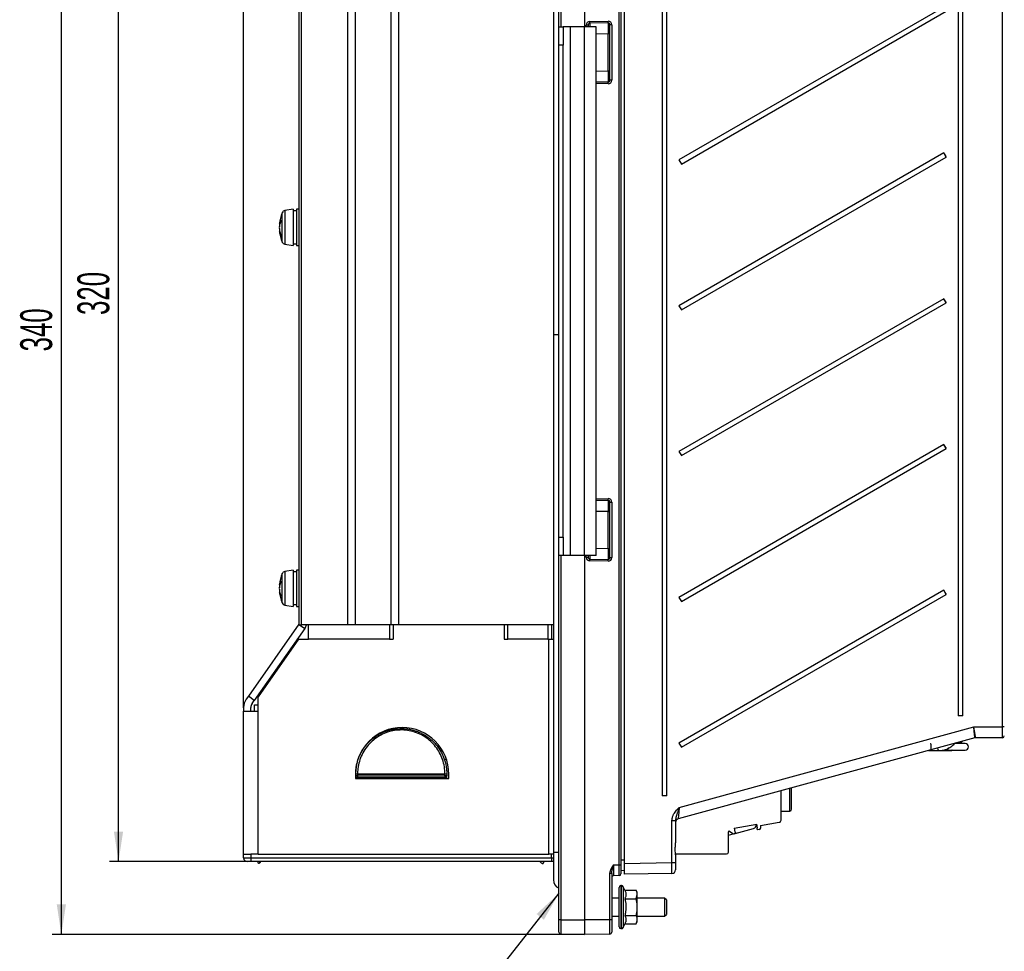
# Model space of a CAD drawing. Header units: millimetres. Extents: x 5 to 418, y 2 to 292.
# Tile 40 of 48: x 150 to 258, y 114 to 216. Entities that reach past the tile are written whole.
import ezdxf

# ---------------------------------------------------------------- set-up
doc = ezdxf.new("R2010")
doc.units = ezdxf.units.MM
doc.layers.add('SLD-0', color=7, linetype='Continuous')
doc.styles.add('SLDTEXTSTYLE0', font='TXT', dxfattribs={"width": 0.605})
doc.dimstyles.new('SLDDIMSTYLE1', dxfattribs={"dimtxt": 3.5, "dimasz": 3.302, "dimexe": 0, "dimexo": 0.0625, "dimgap": 0.875, "dimtad": 1, "dimlfac": 2.5, "dimrnd": 1e-09, "dimzin": 12, "dimdsep": 46, "dimtxsty": 'SLDTEXTSTYLE0', "dimsah": 1, "dimcen": 0.09, "dimadec": 0, "dimazin": 3, "dimtfac": 1, "dimtofl": 0, "dimtmove": 0, "dimatfit": 3, "dimfxl": 1, "dimfrac": 2, "dimtolj": 1, "dimtzin": 12, "dimarcsym": 0})

# ---------------------------------------------------------------- blocks, each defined once
blk = doc.blocks.new('_D_2')
at = {"layer": 'SLD-0'}
for p, q in [((212.38, 251.82), (160.26, 251.82)), ((161.26, 123.82), (161.26, 251.82)), ((175.78, 123.82), (160.26, 123.82))]:
    blk.add_line(p, q, dxfattribs=at)
for points in [[(161.26, 251.82), (160.75, 248.52), (161.76, 248.52)], [(161.26, 123.82), (161.76, 127.12), (160.75, 127.12)]]:
    blk.add_solid(points, dxfattribs=at)
at = {"layer": 'SLD-0', "insert": (156.74, 183.81), "char_height": 3.5, "attachment_point": 1, "rotation": 90, "style": 'SLDTEXTSTYLE0'}
blk.add_mtext('320', dxfattribs=at)
blk = doc.blocks.new('_D_5')
at = {"layer": 'SLD-0'}
for p, q in [((174.98, 140.71), (174.98, 274.46)), ((209.58, 250.22), (209.58, 274.46)), ((174.98, 273.46), (209.58, 273.46))]:
    blk.add_line(p, q, dxfattribs=at)
for points in [[(174.98, 273.46), (178.29, 272.95), (178.29, 273.97)], [(209.58, 273.46), (206.28, 273.97), (206.28, 272.95)]]:
    blk.add_solid(points, dxfattribs=at)
at = {"layer": 'SLD-0', "insert": (187.61, 277.97), "char_height": 3.5, "attachment_point": 1, "style": 'SLDTEXTSTYLE0'}
blk.add_mtext('86,5', dxfattribs=at)
blk = doc.blocks.new('_D_6')
at = {"layer": 'SLD-0'}
for p, q in [((212.38, 251.82), (153.98, 251.82)), ((154.98, 251.82), (154.98, 115.82)), ((212.38, 115.82), (153.98, 115.82))]:
    blk.add_line(p, q, dxfattribs=at)
for points in [[(154.98, 251.82), (154.48, 248.52), (155.49, 248.52)], [(154.98, 115.82), (155.49, 119.12), (154.48, 119.12)]]:
    blk.add_solid(points, dxfattribs=at)
at = {"layer": 'SLD-0', "insert": (150.47, 179.81), "char_height": 3.5, "attachment_point": 1, "rotation": 90, "style": 'SLDTEXTSTYLE0'}
blk.add_mtext('340', dxfattribs=at)

msp = doc.modelspace()

# ---------------------------------------------------------------- linework, layer by layer
at = {"color": 7, "linetype": 'Continuous', "lineweight": 25}
for p, q in [((209.5849, 215.4215), (209.5849, 250.2215)), ((209.7814, 250.2215), (209.7814, 215.4215)), ((212.3849, 250.2215), (212.3849, 215.4215)), ((216.1883, 123.4807), (216.1883, 250.2215)), ((216.3849, 250.2215), (216.3849, 123.4807)), ((216.7849, 123.6283), (216.7849, 250.0148)), ((220.915, 243.0215), (220.915, 131.0215)), ((221.444, 131.0215), (221.444, 243.0215)), ((253.395, 242.2215), (253.395, 139.8215)), ((253.924, 139.8215), (253.924, 242.2215)), ((258.2684, 138.6215), (258.2684, 243.0458)), ((181.0449, 237.8215), (181.0449, 149.8215)), ((181.3449, 149.8215), (181.3449, 237.8215)), ((186.3849, 237.8215), (186.3849, 149.8215)), ((187.2417, 237.8215), (187.2417, 149.8215)), ((191.128, 237.8215), (191.128, 149.8215)), ((191.9849, 237.8215), (191.9849, 149.8215)), ((208.9849, 238.4215), (208.9849, 181.6215)), ((251.8152, 217.597), (222.7638, 200.8215)), ((223.0238, 200.3711), (252.0752, 217.1466)), ((209.5849, 215.4215), (210.0649, 215.4215)), ((209.5849, 213.4215), (209.5849, 215.4215)), ((210.0649, 215.4215), (210.0649, 213.4215)), ((210.8649, 215.4215), (210.0649, 215.4215)), ((210.8649, 157.4215), (210.8649, 215.4215)), ((212.3849, 215.4215), (210.8649, 215.4215)), ((212.3849, 157.4215), (212.3849, 215.4215)), ((213.6649, 215.4215), (212.3849, 215.4215)), ((212.7849, 215.6249), (212.5883, 215.6249)), ((212.5883, 215.4215), (212.5883, 215.6249)), ((212.7849, 215.6249), (212.7849, 215.4215)), ((212.9814, 216.0249), (214.9814, 216.0598)), ((214.9814, 215.8598), (212.9814, 215.8249)), ((213.6649, 157.4215), (213.6649, 215.4215)), ((215.3883, 215.6599), (215.1849, 215.6599)), ((215.1849, 209.5831), (215.1849, 215.6599)), ((215.3883, 215.6599), (215.3883, 209.5831)), ((214.9814, 214.66), (213.6649, 214.637)), ((215.1849, 214.66), (214.9814, 214.66)), ((214.9814, 210.583), (214.9814, 214.66)), ((210.0649, 213.4215), (209.5849, 213.4215)), ((209.5849, 159.4215), (209.5849, 213.4215)), ((210.0649, 159.4215), (210.0649, 213.4215)), ((213.6649, 210.6059), (214.9814, 210.583)), ((215.1849, 210.583), (214.9814, 210.583)), ((213.6649, 209.4061), (214.9814, 209.3831)), ((214.9814, 209.1832), (213.6649, 209.2062)), ((215.3883, 209.5831), (215.1849, 209.5831)), ((251.8152, 201.597), (222.7638, 184.8215)), ((223.0238, 184.3711), (252.0752, 201.1466)), ((252.0752, 201.1466), (251.8152, 201.597)), ((222.7638, 200.8215), (223.0238, 200.3711)), ((179.2237, 192.178), (179.2237, 195.0327)), ((180.4049, 195.4215), (179.5204, 195.2655)), ((179.5204, 195.2655), (179.5204, 191.5774)), ((180.4049, 195.4215), (180.4049, 191.878)), ((180.7849, 195.2215), (180.4049, 195.2215)), ((181.0449, 195.4215), (180.7849, 195.4215)), ((180.7849, 195.4215), (180.7849, 191.878)), ((178.9655, 193.7973), (178.9044, 193.8142)), ((178.9073, 193.4593), (178.9044, 193.4594)), ((178.9766, 193.834), (178.9156, 193.8493)), ((178.9333, 193.6726), (178.9156, 193.6706)), ((178.9387, 193.0383), (178.9044, 193.0287)), ((178.9548, 192.9627), (178.9156, 192.9539)), ((179.2237, 191.8102), (179.2237, 192.178)), ((179.5204, 191.5774), (180.4049, 191.4215)), ((180.4049, 191.878), (180.4049, 191.4215)), ((180.4049, 191.6215), (180.7849, 191.6215)), ((180.7849, 191.878), (180.7849, 191.4215)), ((180.7849, 191.4215), (181.0449, 191.4215)), ((251.8152, 185.597), (222.7638, 168.8215)), ((222.7638, 184.8215), (223.0238, 184.3711)), ((223.0238, 168.3711), (252.0752, 185.1466)), ((252.0752, 185.1466), (251.8152, 185.597)), ((208.9849, 181.6215), (208.9849, 124.8215)), ((209.5849, 181.6215), (208.9849, 181.6215)), ((251.8152, 169.597), (222.7638, 152.8215)), ((222.7638, 168.8215), (223.0238, 168.3711)), ((223.0238, 152.3711), (252.0752, 169.1466)), ((252.0752, 169.1466), (251.8152, 169.597)), ((213.6649, 163.6368), (214.9814, 163.6598)), ((214.9814, 163.4598), (213.6649, 163.4368)), ((215.1849, 163.2599), (215.3883, 163.2599)), ((215.1849, 157.1831), (215.1849, 163.2599)), ((215.3883, 163.2599), (215.3883, 157.1831)), ((214.9814, 162.26), (213.6649, 162.237)), ((214.9814, 162.26), (215.1849, 162.26)), ((214.9814, 158.183), (214.9814, 162.26)), ((209.5849, 159.4215), (210.0649, 159.4215)), ((209.5849, 157.4215), (209.5849, 159.4215)), ((210.0649, 159.4215), (210.0649, 157.4215)), ((213.6649, 158.2059), (214.9814, 158.183)), ((214.9814, 158.183), (215.1849, 158.183)), ((209.5849, 117.4215), (209.5849, 157.4215)), ((210.0649, 157.4215), (209.5849, 157.4215)), ((209.7814, 157.4215), (209.7814, 117.4215)), ((210.8649, 157.4215), (210.0649, 157.4215)), ((212.3849, 157.4215), (210.8649, 157.4215)), ((212.3849, 157.4215), (212.3849, 117.4215)), ((213.6649, 157.4215), (212.3849, 157.4215)), ((212.5883, 157.218), (212.5883, 157.4215)), ((212.5883, 157.218), (212.7849, 157.218)), ((212.7849, 157.4215), (212.7849, 157.218)), ((212.9814, 157.0181), (214.9814, 156.9831)), ((214.9814, 156.7832), (212.9814, 156.8181)), ((215.1849, 157.1831), (215.3883, 157.1831)), ((180.4049, 155.8215), (179.5204, 155.6655)), ((179.5204, 155.6655), (179.5204, 151.9774)), ((180.4049, 155.8215), (180.4049, 152.278)), ((180.7849, 155.6215), (180.4049, 155.6215)), ((181.0449, 155.8215), (180.7849, 155.8215)), ((180.7849, 155.8215), (180.7849, 152.278)), ((179.2237, 152.578), (179.2237, 155.4327)), ((178.9655, 154.1973), (178.9044, 154.2142)), ((178.9073, 153.8593), (178.9044, 153.8594)), ((178.9387, 153.4383), (178.9044, 153.4287)), ((178.9766, 154.234), (178.9156, 154.2493)), ((178.9333, 154.0726), (178.9156, 154.0706)), ((251.8152, 153.597), (222.7638, 136.8215)), ((252.0752, 153.1466), (251.8152, 153.597)), ((178.9548, 153.3627), (178.9156, 153.3539)), ((179.2237, 152.2102), (179.2237, 152.578)), ((222.7638, 152.8215), (223.0238, 152.3711)), ((223.0238, 136.3711), (252.0752, 153.1466)), ((179.5204, 151.9774), (180.4049, 151.8215)), ((180.4049, 152.278), (180.4049, 151.8215)), ((180.4049, 152.0215), (180.7849, 152.0215)), ((180.7849, 152.278), (180.7849, 151.8215)), ((180.7849, 151.8215), (181.0449, 151.8215)), ((181.0402, 149.8671), (175.5036, 141.9601)), ((181.6955, 149.4082), (176.159, 141.5012)), ((181.0402, 149.8671), (181.0449, 149.8638)), ((181.0449, 149.8215), (181.3449, 149.8215)), ((181.1053, 149.8215), (181.6955, 149.4082)), ((186.3849, 149.8215), (181.3449, 149.8215)), ((182.1212, 148.2215), (182.1212, 149.8215)), ((187.2417, 149.8215), (186.3849, 149.8215)), ((191.128, 149.8215), (187.2417, 149.8215)), ((191.0012, 149.8215), (191.0012, 148.2215)), ((191.4012, 149.8215), (191.128, 149.8215)), ((191.4012, 149.8215), (191.4012, 148.2215)), ((203.5849, 149.8215), (191.4012, 149.8215)), ((208.9849, 149.8215), (191.9849, 149.8215)), ((203.5849, 149.8215), (203.5849, 148.2215)), ((203.9849, 148.2215), (203.9849, 149.8215)), ((208.3849, 149.8215), (208.3849, 148.2215)), ((208.7849, 149.8215), (208.7849, 148.2215)), ((181.0009, 148.2215), (176.5849, 141.9147)), ((181.0009, 148.2215), (182.1212, 148.2215)), ((191.0012, 148.2215), (182.1212, 148.2215)), ((191.0012, 148.2215), (191.4012, 148.2215)), ((203.5849, 148.2215), (203.9849, 148.2215)), ((208.3849, 148.2215), (203.9849, 148.2215)), ((208.3849, 148.2215), (208.4902, 148.2215)), ((208.4902, 124.6215), (208.4902, 148.2215)), ((208.4902, 148.2215), (208.9849, 148.2215)), ((175.5036, 141.9601), (175.2742, 141.6324)), ((176.159, 141.5012), (175.5036, 141.9601)), ((176.5849, 140.3147), (176.5849, 141.9147)), ((174.9849, 140.7147), (174.9849, 140.3147)), ((175.7849, 140.3147), (175.7849, 140.7147)), ((175.9295, 141.1736), (176.159, 141.5012)), ((176.1849, 140.3147), (176.1849, 141.0215)), ((176.1849, 141.0215), (176.5849, 141.0215)), ((174.9849, 124.6215), (174.9849, 140.3147)), ((174.9849, 140.3147), (176.5849, 140.3147)), ((176.5849, 124.6215), (176.5849, 140.3147)), ((253.924, 139.8215), (253.395, 139.8215)), ((222.7777, 129.7673), (255.125, 138.6215)), ((255.125, 138.6215), (258.2684, 138.6215)), ((258.4649, 138.6215), (258.2684, 138.6215)), ((255.2131, 137.4073), (222.6793, 128.5021)), ((258.2649, 137.4215), (255.3186, 137.4215)), ((196.4572, 136.506), (196.3039, 136.3451)), ((222.7638, 136.8215), (223.0238, 136.3711)), ((254.1849, 136.7815), (253.034, 136.7815)), ((253.5683, 136.7904), (253.5729, 136.9584)), ((253.6988, 136.7815), (253.8007, 136.9694)), ((253.8155, 137.0248), (253.8006, 136.9693)), ((253.8007, 136.9694), (253.8295, 137.0286)), ((250.1502, 136.0215), (251.3251, 136.0215)), ((251.3251, 136.0215), (252.5825, 136.0215)), ((251.71, 136.0615), (254.1849, 136.0615)), ((197.2484, 135.0215), (197.0219, 135.0215)), ((187.2649, 133.4215), (187.2649, 132.9415)), ((187.2649, 132.9415), (197.5049, 132.9415)), ((187.2849, 133.4185), (187.2849, 133.4215)), ((187.4849, 133.4185), (187.2849, 133.4185)), ((187.2849, 133.2215), (187.2849, 133.4185)), ((187.4849, 133.2215), (187.2849, 133.2215)), ((187.2849, 133.2215), (187.2849, 132.9415)), ((187.4849, 133.4276), (187.4849, 133.4245)), ((187.4849, 133.4245), (197.0849, 133.4245)), ((187.4849, 133.4245), (187.4849, 133.4185)), ((197.0849, 133.4185), (187.4849, 133.4185)), ((187.4849, 133.4185), (187.4849, 133.2215)), ((187.4849, 133.2215), (197.0849, 133.2215)), ((187.4849, 133.2215), (187.4849, 133.0215)), ((197.0849, 133.0215), (187.4849, 133.0215)), ((187.4849, 133.0215), (187.4849, 132.9415)), ((197.0849, 133.4245), (197.0849, 133.4276)), ((197.0849, 133.4185), (197.0849, 133.4245)), ((197.0849, 133.2215), (197.0849, 133.4185)), ((197.2849, 133.4185), (197.0849, 133.4185)), ((197.0849, 133.2215), (197.0849, 133.0215)), ((197.2849, 133.2215), (197.0849, 133.2215)), ((197.0849, 133.0215), (197.0849, 132.9415)), ((197.2849, 133.4215), (197.2849, 133.4185)), ((197.2849, 133.4185), (197.2849, 133.2215)), ((197.2849, 132.9415), (197.2849, 133.2215)), ((197.5049, 132.9415), (197.5049, 133.4215)), ((234.9289, 131.5335), (234.9289, 131.8551)), ((235.1289, 131.5335), (235.1289, 131.9098)), ((221.444, 131.0215), (220.915, 131.0215)), ((233.9689, 128.3704), (233.9689, 131.5923)), ((234.9289, 129.3735), (234.9289, 131.5335)), ((233.9689, 129.3735), (234.9289, 129.3735)), ((221.992, 123.7192), (221.992, 128.3432)), ((221.992, 128.3432), (222.3849, 128.3432)), ((222.3849, 128.3432), (222.3849, 125.8941)), ((228.802, 127.5064), (231.2935, 127.9457)), ((228.802, 127.5064), (228.8763, 127.0847)), ((231.2489, 127.8503), (231.2489, 127.9378)), ((231.3679, 127.524), (231.2935, 127.9457)), ((231.6939, 127.7679), (233.7705, 128.134)), ((231.6939, 127.7679), (231.6939, 127.4972)), ((228.1817, 124.8641), (228.1817, 127.0721)), ((228.1817, 126.7215), (228.7042, 126.8615)), ((228.6783, 126.878), (228.3075, 127.1376)), ((228.7976, 126.8562), (228.7457, 126.8471)), ((228.8999, 126.8741), (228.8196, 126.86)), ((228.948, 127.0062), (228.8999, 126.8741)), ((228.916, 126.9182), (230.9524, 127.4639)), ((231.4166, 127.3194), (231.3274, 127.4257)), ((231.5619, 127.3396), (231.4166, 127.3194)), ((174.9849, 124.2215), (174.9849, 124.6215)), ((174.9849, 124.6215), (175.7849, 124.6215)), ((175.7849, 124.6215), (175.7849, 124.2215)), ((175.8103, 124.6215), (175.7849, 124.6215)), ((176.5849, 124.6215), (175.7849, 124.6215)), ((176.5849, 124.6215), (208.4902, 124.6215)), ((208.9849, 124.6215), (208.4902, 124.6215)), ((208.7849, 124.2215), (208.7849, 124.6215)), ((208.9849, 124.8215), (208.9849, 121.8215)), ((209.5849, 124.8215), (208.9849, 124.8215)), ((222.3849, 124.6615), (227.9791, 124.6615)), ((222.3849, 124.5489), (222.3849, 123.7192)), ((174.9849, 124.2215), (175.7849, 124.2215)), ((175.7849, 123.8215), (175.3849, 123.8215)), ((175.7849, 124.2215), (175.7849, 123.8215)), ((175.7849, 124.2215), (208.7849, 124.2215)), ((208.7849, 123.8215), (175.7849, 123.8215)), ((208.7849, 124.2215), (208.7849, 123.8215)), ((208.7849, 124.2215), (208.9849, 124.2215)), ((208.9849, 123.8215), (208.7849, 123.8215)), ((215.5814, 123.4701), (216.1883, 123.4807)), ((216.1883, 123.4807), (216.3849, 123.4807)), ((216.3849, 124.0283), (216.7849, 124.0213)), ((216.3849, 123.4807), (216.3849, 122.4809)), ((216.7849, 123.6283), (221.992, 123.7192)), ((216.7849, 122.4285), (216.7849, 123.6283)), ((221.992, 123.7192), (222.3849, 123.7192)), ((222.3849, 123.7192), (222.3849, 122.9193)), ((215.1883, 117.4215), (215.1883, 122.4975)), ((215.3849, 122.4975), (215.1883, 122.4975)), ((215.3849, 122.4975), (215.3849, 117.4215)), ((216.1883, 122.2809), (215.5814, 122.2703)), ((216.3849, 122.8285), (216.3804, 122.8285)), ((216.7849, 122.8215), (216.3849, 122.8285)), ((221.9918, 122.5194), (216.7849, 122.4285)), ((216.4574, 121.1815), (216.3849, 121.1815)), ((216.3849, 121.1815), (216.3849, 116.4615)), ((216.4574, 116.4615), (216.4574, 121.1815)), ((216.8238, 120.669), (216.6387, 121.066)), ((216.6387, 121.066), (216.6387, 116.577)), ((216.1849, 116.6615), (216.1849, 120.9815)), ((216.8238, 120.669), (218.0694, 120.669)), ((218.1849, 120.4215), (218.0694, 120.669)), ((218.0694, 119.7452), (218.1849, 120.2071)), ((218.1849, 120.2071), (218.1849, 120.4215)), ((218.1849, 118.8215), (218.1849, 120.2071)), ((216.1849, 119.8215), (215.3849, 119.8215)), ((216.8238, 119.7452), (218.0694, 119.7452)), ((221.1849, 119.8215), (218.1849, 119.8215)), ((221.3849, 119.6215), (221.1849, 119.8215)), ((221.1849, 119.8215), (221.1849, 118.7965)), ((221.3849, 119.6215), (221.3849, 118.8015)), ((215.3849, 117.8215), (216.1849, 117.8215)), ((216.8238, 117.8977), (218.0694, 117.8977)), ((218.1849, 117.4358), (218.1849, 118.8215)), ((218.1849, 117.8215), (221.1849, 117.8215)), ((221.1849, 118.7965), (221.1849, 117.8215)), ((221.1849, 117.8215), (221.3849, 118.0215)), ((221.3849, 118.8015), (221.3849, 118.0215)), ((209.7814, 117.4215), (209.5849, 117.4215)), ((209.5849, 116.0669), (209.5849, 117.4215)), ((209.7814, 117.4215), (212.3849, 117.4215)), ((209.7814, 117.4215), (209.7814, 115.8669)), ((215.1883, 117.4215), (212.3849, 117.4215)), ((212.3849, 117.4215), (212.3849, 115.8215)), ((215.1883, 115.8704), (215.1883, 117.4215)), ((215.3849, 117.4215), (215.1883, 117.4215)), ((215.3849, 117.4215), (215.3849, 116.0704)), ((216.6387, 116.577), (216.8238, 116.974)), ((216.8238, 116.974), (218.0694, 116.974)), ((218.0694, 116.974), (218.1849, 117.2215)), ((218.1849, 117.2215), (218.1849, 117.4358)), ((209.7814, 115.8669), (212.3849, 115.8215)), ((215.1883, 115.8704), (212.3849, 115.8215)), ((216.3849, 116.4615), (216.4574, 116.4615))]:
    msp.add_line(p, q, dxfattribs=at)
at = {"color": 7, "linetype": 'Continuous', "lineweight": 25, "flags": 128}
for points in [[(251.136, 136.2913), (251.1403, 136.2684), (251.1837, 136.1386), (251.2486, 136.0519), (251.3251, 136.0215), (251.3252, 136.0215)], [(252.7335, 136.0615), (252.7151, 136.0519), (252.5825, 136.0215)]]:
    msp.add_lwpolyline(points, dxfattribs=at)
at = {"color": 7, "linetype": 'Continuous', "lineweight": 25}
for centre, radius, start, end in [((212.9883, 215.6249), 0.4, 91, 180), ((212.9849, 215.6249), 0.2, 91, 180), ((210.1159, 215.9249), 2.8673, 358.001617, 1.998383), ((214.9883, 215.6599), 0.4, 0, 91), ((212.1159, 215.9598), 2.8673, 358.001617, 1.998383), ((214.9849, 215.6599), 0.2, 0, 91), ((214.9883, 209.5831), 0.4, 269, 0), ((214.9849, 209.5831), 0.2, 269, 0), ((212.1159, 209.2832), 2.8673, 358.001617, 1.998383), ((270.4241, 212.0389), 21.3383, 209.297941, 210.694177), ((182.8849, 193.4215), 4, 156.245977, 174.158313), ((179.5898, 194.8716), 0.4, 100, 156.245977), ((179.0205, 193.7964), 0.1175, 153.204577, 171.254792), ((182.8871, 193.3532), 3.9842, 175.430776, 178.472973), ((182.5095, 193.2821), 3.6065, 175.19483, 178.387435), ((180.3689, 193.5754), 1.4789, 154.808024, 169.327615), ((180.9667, 193.2168), 2.0838, 158.296072, 169.845034), ((181.5639, 193.2831), 2.6765, 168.761738, 171.675524), ((181.495, 194.0962), 2.4667, 177.473074, 182.526926), ((182.8871, 193.4898), 3.9842, 181.527027, 184.569224), ((179.3986, 193.0648), 0.4956, 184.171672, 192.927199), ((182.8849, 193.4215), 4, 185.841687, 203.754023), ((181.6855, 193.5826), 2.8001, 188.424874, 198.538392), ((181.0936, 193.2871), 2.2034, 188.697723, 200.565579), ((180.7038, 192.6027), 1.6755, 176.933894, 183.066106), ((179.5898, 191.9714), 0.4, 203.754023, 260), ((270.4241, 196.0389), 21.3383, 209.297941, 210.694177), ((270.4241, 180.0389), 21.3383, 209.297941, 210.694177), ((214.9883, 163.2599), 0.4, 0, 91), ((212.1159, 163.5598), 2.8673, 358.001617, 1.998383), ((214.9849, 163.2599), 0.2, 0, 91), ((212.9883, 157.218), 0.4, 180, 269), ((212.9849, 157.218), 0.2, 180, 269), ((210.1159, 156.9181), 2.8673, 358.001617, 1.998383), ((214.9883, 157.1831), 0.4, 269, 0), ((214.9849, 157.1831), 0.2, 269, 0), ((212.1159, 156.8832), 2.8673, 358.001617, 1.998383), ((179.5898, 155.2716), 0.4, 100, 156.245977), ((182.8849, 153.8215), 4, 156.245977, 174.158313), ((180.3689, 153.9754), 1.4789, 154.808024, 169.327615), ((181.495, 154.4962), 2.4667, 177.473074, 182.526926), ((179.0205, 154.1964), 0.1175, 153.204577, 171.254792), ((182.8871, 153.7532), 3.9842, 175.430776, 178.472973), ((182.5095, 153.6821), 3.6065, 175.19483, 178.387435), ((182.8871, 153.8898), 3.9842, 181.527027, 184.569224), ((180.9667, 153.6168), 2.0838, 158.296072, 169.845034), ((181.5639, 153.6831), 2.6765, 168.761738, 171.675524), ((181.6855, 153.9826), 2.8001, 188.424874, 198.538392), ((270.4241, 164.0389), 21.3383, 209.297941, 210.694177), ((179.3986, 153.4648), 0.4956, 184.171672, 192.927199), ((182.8849, 153.8215), 4, 185.841687, 203.754023), ((181.0936, 153.6871), 2.2034, 188.697723, 200.565579), ((180.7038, 153.0027), 1.6755, 176.933894, 183.066106), ((179.5898, 152.3714), 0.4, 203.754023, 260), ((180.3849, 150.326), 1.6, 325, 341.621148), ((176.5849, 140.7147), 1.6, 145, 180), ((176.5849, 140.7147), 0.8, 145, 180), ((192.3849, 133.4215), 5.12, 360, 180), ((255.3186, 137.0215), 0.4, 90, 105.308187), ((255.3186, 137.0216), 0.3999, 90.000119, 105.308153), ((258.2649, 137.6215), 0.2, 270, 0), ((252.0249, 136.4215), 0.36, 270, 339.30347), ((252.1768, 137.8865), 1.7713, 321.771425, 329.7881), ((254.1849, 136.4215), 0.36, 270, 90), ((187.4349, 131.7808), 1.6475, 88.262525, 95.225314), ((187.4349, 131.7714), 1.6539, 88.269169, 95.205235), ((187.4849, 133.2215), 0.2, 180, 270), ((197.1348, 131.7808), 1.6475, 84.774686, 91.737475), ((197.1348, 131.7714), 1.6539, 84.794765, 91.730831), ((197.0849, 133.2215), 0.2, 270, 0), ((234.9289, 129.5735), 0.2, 270, 0), ((222.7849, 128.1163), 0.4, 105.308187, 180), ((230.8489, 127.8503), 0.4, 285, 0), ((231.3733, 127.4643), 0.06, 95.219808, 220), ((233.7289, 128.3704), 0.24, 280.000143, 359.999857), ((228.2617, 127.0721), 0.08, 55, 179.99957), ((228.7769, 127.004), 0.16, 231.938756, 258.739906), ((228.7811, 127.0153), 0.16, 275.936372, 283.918107), ((228.8916, 127.0267), 0.06, 340, 104.780192), ((231.5339, 127.4972), 0.16, 280.07276, 359.999785), ((227.9791, 124.8641), 0.2026, 270, 359.99983), ((175.3849, 124.2215), 0.4, 180, 270), ((215.5849, 122.0703), 0.2, 91, 180), ((216.1849, 122.4809), 0.2, 271, 0), ((221.9849, 122.9193), 0.4, 271, 0), ((209.9849, 121.8215), 1, 180, 246.421822), ((216.3849, 120.9815), 0.2, 90, 180), ((216.4574, 120.9815), 0.2, 25, 90), ((209.7849, 116.0669), 0.2, 180, 269), ((215.1849, 116.0704), 0.2, 271, 0), ((216.3849, 116.6615), 0.2, 180, 270), ((216.4574, 116.6615), 0.2, 270, 335)]:
    msp.add_arc(centre, radius, start, end, dxfattribs=at)
for centre, major_axis, ratio, start_param, end_param in [((212.9849, 214.6248), (-0.0035, 1.2001), 0.00290768, 0.0000423, 0.84484298), ((214.9849, 214.6597), (-0.0035, 1.2001), 0.00290768, 0.0000423, 1.57053404), ((214.9849, 210.5833), (0.0035, 1.2001), 0.00290768, 1.57105862, 3.14155036), ((214.9849, 162.2597), (-0.0035, 1.2001), 0.00290768, 0.0000423, 1.57053404), ((214.9849, 158.1833), (0.0035, 1.2001), 0.00290768, 1.57105862, 3.14155036), ((212.9849, 158.2182), (0.0035, 1.2001), 0.00290768, 2.29674968, 3.14155036), ((255.1036, 138.6215), (-0.1094, 1.2142), 0.01747238, 3.14472346, 4.71081444), ((255.1036, 138.6215), (-0.215, 1.2), 0.01726821, 3.1432038, 4.70929478), ((258.2649, 138.6215), (0, 1.2), 0.00297041, 3.14159265, 4.71238898), ((261.1639, 138.6215), (5.8453, 1.2), 0.00024025, 3.13805759, 3.14276294), ((222.7849, 129.7751), (0.1056, 1.2731), 0.00505656, 1.57734718, 3.14343817), ((215.5849, 123.4705), (0.0035, 1.2002), 0.00290709, 1.57116011, 3.14165185), ((216.1849, 123.481), (-0.0035, 1.2001), 0.00290768, 3.14163495, 4.71212669), ((221.9849, 123.7194), (-0.007, 1.2001), 0.00593912, 3.14166177, 4.71214705)]:
    msp.add_ellipse(centre, major_axis=major_axis, ratio=ratio, start_param=start_param, end_param=end_param, dxfattribs=at)
for points, knots in [([(187.2849, 133.4215), (187.2919, 133.6253), (187.3037, 133.9687), (187.3854, 134.4459), (187.4887, 134.8563), (187.6289, 135.2609), (187.8025, 135.6506), (188.0068, 136.0208), (188.2394, 136.37), (188.5033, 136.7018), (188.8857, 137.1065), (189.3149, 137.4602), (189.7803, 137.7557), (190.2673, 138.0107), (190.7839, 138.2045), (191.3179, 138.333), (191.8652, 138.4174), (192.4244, 138.433), (192.9809, 138.3788), (193.3963, 138.3025), (193.8038, 138.1913), (194.2015, 138.0461), (194.5899, 137.8655), (194.9594, 137.6531), (195.3061, 137.4127), (195.6299, 137.1458), (195.9335, 136.849), (196.2992, 136.4249), (196.6089, 135.9585), (196.8566, 135.4605), (197.0621, 134.9429), (197.2009, 134.4004), (197.2743, 133.8463), (197.2813, 133.5638), (197.2849, 133.4215)], [0, 0, 0, 0, 0.03881364, 0.06539347, 0.0921654, 0.11953985, 0.1471207, 0.17366178, 0.20038775, 0.22739854, 0.2547989, 0.30698242, 0.33338344, 0.36019938, 0.41197783, 0.43818102, 0.46480607, 0.5173973, 0.54410468, 0.57121357, 0.59779311, 0.6245661, 0.65194467, 0.67953027, 0.70598299, 0.73261875, 0.75982887, 0.78723661, 0.83982591, 0.86650771, 0.89356904, 0.946187, 0.97289686, 1, 1, 1, 1]), ([(197.0849, 133.4276), (197.0715, 133.6979), (197.0448, 134.2385), (196.7707, 135.2839), (196.25, 136.2477), (195.514, 137.0362), (194.8663, 137.5338), (194.1403, 137.913), (193.3636, 138.1653), (192.5585, 138.2787), (191.4926, 138.2514), (190.1953, 137.8809), (189.0916, 137.1088), (188.3922, 136.2953), (187.9671, 135.5949), (187.6689, 134.8291), (187.5087, 134.0966), (187.4919, 133.6247), (187.4849, 133.4276)], [0, 0, 0, 0, 0.053462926, 0.106928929, 0.213266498, 0.267158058, 0.321045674, 0.375103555, 0.429153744, 0.482206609, 0.535257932, 0.639276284, 0.744332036, 0.798290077, 0.852247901, 0.90661515, 0.960978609, 1, 1, 1, 1]), ([(250.3284, 136.7812), (250.3359, 136.7808), (250.3522, 136.7798), (250.3621, 136.7761), (250.3624, 136.7758), (250.3722, 136.7656), (250.389, 136.6952), (250.3989, 136.594), (250.4039, 136.4615), (250.4025, 136.3179), (250.3943, 136.1912), (250.3817, 136.1044), (250.362, 136.0648), (250.3658, 136.0684), (250.3534, 136.0638), (250.3378, 136.0615), (250.3268, 136.0617), (250.3256, 136.0617)], [0, 0, 0, 0, 0.024783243, 0.053757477, 0.083577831, 0.172145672, 0.261929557, 0.35667215, 0.468491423, 0.57902108, 0.686605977, 0.79539296, 0.869705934, 0.940479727, 0.969326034, 0.996755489, 1, 1, 1, 1]), ([(251.3251, 136.0215), (251.4266, 136.0257), (251.7034, 136.0372), (252.1472, 136.1578), (252.6161, 136.4093), (252.8984, 136.6417), (253.0202, 136.7779), (253.0235, 136.7815)], [0, 0, 0, 0, 0.16202384, 0.44204892, 0.72238365, 0.99263387, 1, 1, 1, 1]), ([(253.5683, 136.7904), (253.5684, 136.8239), (253.5685, 136.8795), (253.5605, 136.9329), (253.5573, 136.9541)], [0, 0, 0, 0, 0.6026328, 1, 1, 1, 1]), ([(250.4573, 136.099), (250.4523, 136.0922), (250.4422, 136.0785), (250.4187, 136.0664), (250.3856, 136.057), (250.3439, 136.0534), (250.3098, 136.0562), (250.2961, 136.0574)], [0, 0, 0, 0, 0.187703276, 0.374997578, 0.568022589, 0.827725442, 1, 1, 1, 1]), ([(250.3263, 136.0619), (250.3374, 136.0623), (250.3512, 136.0628), (250.3772, 136.0678), (250.3915, 136.0757), (250.4025, 136.0852), (250.4042, 136.0894), (250.4049, 136.0912)], [0, 0, 0, 0, 0.27194198, 0.33406366, 0.80081463, 0.9167115, 1, 1, 1, 1]), ([(252.2478, 136.0615), (252.2452, 136.0608), (252.2233, 136.0549), (252.1901, 136.0538), (252.1568, 136.0598), (252.1423, 136.0704), (252.137, 136.0825), (252.1363, 136.0841)], [0, 0, 0, 0, 0.032542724, 0.269758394, 0.555421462, 0.942320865, 1, 1, 1, 1]), ([(252.5825, 136.0215), (252.6639, 136.0213), (252.7555, 136.0211), (252.8382, 136.0574), (252.8474, 136.0615)], [0, 0, 0, 0, 0.8891332, 1, 1, 1, 1]), ([(221.992, 128.3432), (222.0071, 128.4788), (222.0443, 128.8119), (222.3135, 129.2471), (222.5858, 129.5613), (222.7373, 129.724), (222.7769, 129.7664), (222.7777, 129.7673)], [0, 0, 0, 0, 0.244065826, 0.599282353, 0.895438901, 0.997693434, 1, 1, 1, 1]), ([(222.7777, 129.7673), (222.7772, 129.7658), (222.7672, 129.7348), (222.7475, 129.6741), (222.715, 129.5742), (222.6789, 129.4633), (222.6391, 129.3418), (222.5995, 129.2209), (222.56, 129.1003), (222.5212, 128.9803), (222.4836, 128.8604), (222.4487, 128.7407), (222.4228, 128.638), (222.4052, 128.5521), (222.3942, 128.4835), (222.3865, 128.4139), (222.3854, 128.3668), (222.3849, 128.3432)], [0, 0, 0, 0, 0.003035, 0.06353164, 0.12413266, 0.20776623, 0.29165217, 0.37622738, 0.46099692, 0.54713478, 0.6333823, 0.71986149, 0.80644372, 0.85457004, 0.90276749, 0.95129215, 1, 1, 1, 1]), ([(222.3849, 124.5489), (222.3719, 124.7315), (222.3478, 125.0713), (222.3686, 125.5453), (222.3803, 125.7964), (222.3849, 125.8941)], [0, 0, 0, 0, 0.415182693, 0.77253721, 1, 1, 1, 1]), ([(176.5332, 123.8023), (176.5307, 123.7869), (176.5252, 123.7535), (176.5459, 123.705), (176.5774, 123.6742), (176.607, 123.6593), (176.6335, 123.653), (176.6619, 123.6523), (176.6898, 123.6578), (176.7461, 123.6816), (176.8008, 123.7159), (176.8713, 123.8073), (176.8822, 123.8215)], [0, 0, 0, 0, 0.01707813, 0.03699073, 0.05347396, 0.06972557, 0.08975124, 0.12427702, 0.21134659, 0.39322647, 0.90603078, 1, 1, 1, 1]), ([(176.7561, 123.8215), (176.7611, 123.8093), (176.7729, 123.781), (176.7648, 123.7338), (176.7444, 123.6983), (176.7216, 123.6769), (176.7061, 123.668), (176.7094, 123.6699), (176.7138, 123.6715), (176.755, 123.6999), (176.8072, 123.7308), (176.8633, 123.8007), (176.8799, 123.8215)], [0, 0, 0, 0, 0.01429021, 0.03325534, 0.04949611, 0.06610937, 0.08741073, 0.10762955, 0.24725638, 0.53384562, 0.86141722, 1, 1, 1, 1]), ([(207.4837, 123.8215), (207.5096, 123.7933), (207.5696, 123.7281), (207.6712, 123.6569), (207.7272, 123.6361), (207.7457, 123.6274), (207.7507, 123.6253), (207.7553, 123.6235), (207.7598, 123.6218), (207.7697, 123.619), (207.7817, 123.6166), (207.8021, 123.615), (207.8309, 123.6188), (207.8645, 123.6337), (207.8949, 123.6612), (207.9147, 123.6996), (207.9196, 123.7396), (207.9129, 123.7738), (207.9005, 123.7994), (207.8864, 123.8173), (207.8744, 123.8283), (207.8664, 123.8342), (207.8608, 123.8379), (207.8589, 123.839), (207.8578, 123.8397)], [0, 0, 0, 0, 0.141059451, 0.325939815, 0.643966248, 0.805245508, 0.868825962, 0.893276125, 0.90804249, 0.913485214, 0.917383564, 0.921811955, 0.92901439, 0.936999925, 0.946314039, 0.95607232, 0.965430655, 0.972925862, 0.979256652, 0.984560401, 0.988639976, 0.991797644, 0.995343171, 1, 1, 1, 1]), ([(215.1883, 122.4975), (215.1891, 122.5241), (215.1906, 122.5775), (215.2018, 122.6575), (215.2187, 122.7374), (215.2421, 122.8194), (215.2717, 122.9029), (215.3073, 122.9878), (215.347, 123.0712), (215.3865, 123.1462), (215.4241, 123.2134), (215.4708, 123.293), (215.5228, 123.3773), (215.564, 123.4427), (215.5807, 123.469), (215.5814, 123.4701)], [0, 0, 0, 0, 0.07503568, 0.15064786, 0.22772156, 0.30516971, 0.39123455, 0.47759053, 0.56460576, 0.65176557, 0.7168025, 0.78186461, 0.91209297, 0.99623705, 1, 1, 1, 1]), ([(215.3849, 122.4975), (215.3916, 122.5855), (215.4068, 122.7863), (215.4799, 123.0771), (215.539, 123.3092), (215.5711, 123.4313), (215.5794, 123.4628), (215.581, 123.4687), (215.5814, 123.4701)], [0, 0, 0, 0, 0.273521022, 0.623283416, 0.903740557, 0.982135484, 0.995655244, 1, 1, 1, 1]), ([(216.8238, 120.669), (216.8473, 120.6144), (216.8945, 120.505), (216.9347, 120.3366), (216.9442, 120.165), (216.9202, 120.0081), (216.8778, 119.8679), (216.8418, 119.7862), (216.8238, 119.7452)], [0, 0, 0, 0, 0.17944866, 0.35988632, 0.54445705, 0.73084841, 0.86521251, 1, 1, 1, 1]), ([(218.1849, 120.2071), (218.1836, 120.243), (218.181, 120.3148), (218.159, 120.4279), (218.1234, 120.5463), (218.0875, 120.6281), (218.0694, 120.669)], [0, 0, 0, 0, 0.23045551, 0.46176977, 0.73046155, 1, 1, 1, 1]), ([(216.8238, 119.7452), (216.8392, 119.6759), (216.9453, 119.1981), (216.9655, 118.5618), (216.851, 118.0251), (216.8238, 117.8977)], [0, 0, 0, 0, 0.11464881, 0.78995226, 1, 1, 1, 1]), ([(218.1849, 118.8215), (218.1712, 119.0611), (218.1535, 119.3723), (218.0851, 119.6755), (218.0694, 119.7452)], [0, 0, 0, 0, 0.770166, 1, 1, 1, 1]), ([(216.8238, 117.8977), (216.8473, 117.8432), (216.8945, 117.7337), (216.9347, 117.5654), (216.9442, 117.3937), (216.9202, 117.2368), (216.8778, 117.0967), (216.8418, 117.0149), (216.8238, 116.974)], [0, 0, 0, 0, 0.17944866, 0.35988632, 0.54445705, 0.73084841, 0.86521251, 1, 1, 1, 1]), ([(218.0694, 117.8977), (218.0972, 118.0249), (218.1634, 118.3291), (218.177, 118.6404), (218.1849, 118.8215)], [0, 0, 0, 0, 0.41822959, 1, 1, 1, 1]), ([(218.1849, 117.4358), (218.1799, 117.5077), (218.1691, 117.6633), (218.1043, 117.8157), (218.0694, 117.8977)], [0, 0, 0, 0, 0.46174799, 1, 1, 1, 1]), ([(218.0694, 116.974), (218.1019, 117.0496), (218.1672, 117.2019), (218.179, 117.3576), (218.1849, 117.4358)], [0, 0, 0, 0, 0.49696038, 1, 1, 1, 1])]:
    msp.add_open_spline(points, degree=3, knots=knots, dxfattribs=at)
msp.add_open_spline([(235.1289, 129.5735), (235.1289, 129.6029), (235.1289, 129.6619), (235.1289, 130.1151), (235.1289, 130.763), (235.1289, 131.2766), (235.1289, 131.5335)], degree=3, dxfattribs=at)
at = {"layer": 'SLD-0', "color": 7}
msp.add_line((209.5849, 120.3428), (196.5217, 103.8043), dxfattribs=at)
msp.add_solid([(209.5849, 120.3428), (207.1395, 118.0664), (207.9368, 117.4367)], dxfattribs=at)

# ---------------------------------------------------------------- dimensions: what is measured, and where the dimension line sits
at = {"layer": 'SLD-0'}
dim = msp.add_linear_dim(base=(209.5849, 273.4614), p1=(174.9849, 140.7147), p2=(209.5849, 250.2215), dimstyle='SLDDIMSTYLE1', dxfattribs=at)
dim.commit()
dim.dimension.update_dxf_attribs({"geometry": '_D_5', "text_midpoint": (192.2849, 273.4614), "dimtype": 160})
for base, p1, p2, picture, middle in [((154.9849, 115.8215), (212.3849, 251.8215), (212.3849, 115.8215), '_D_6', (154.9849, 183.8215)), ((161.256, 251.8215), (175.7849, 123.8215), (212.3849, 251.8215), '_D_2', (161.256, 187.8215))]:
    dim = msp.add_linear_dim(base=base, p1=p1, p2=p2, angle=90, dimstyle='SLDDIMSTYLE1', dxfattribs=at)
    dim.commit()
    dim.dimension.update_dxf_attribs({"geometry": picture, "text_midpoint": middle, "dimtype": 160})

doc.saveas('drawing.dxf')
